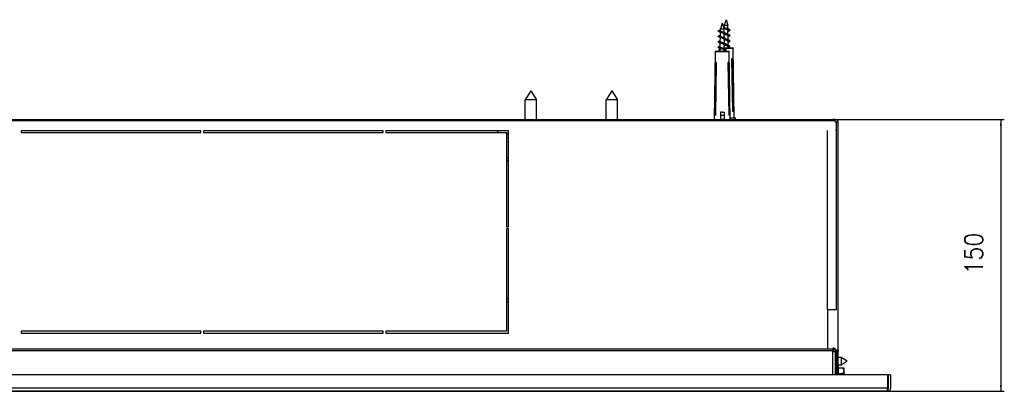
# Model space of a CAD drawing. Header units: inches. Extents: x -793 to 933, y -291 to 698.
# Tile 18 of 21: x 385 to 933, y -291 to -85. Entities that reach past the tile are written whole.
import ezdxf

# ---------------------------------------------------------------- set-up
doc = ezdxf.new("R2010")
doc.units = ezdxf.units.IN
doc.layers.add('1', color=7, linetype='Continuous')
doc.styles.add('CONVERTER_11', font='txt.shx', dxfattribs={"width": 0.9})
doc.dimstyles.new('ME10_DIM_11', dxfattribs={"dimtxt": 10, "dimasz": 3.5, "dimexe": 2, "dimexo": 0, "dimgap": 10, "dimtad": 1, "dimdec": 1, "dimdsep": 46, "dimtxsty": 'CONVERTER_11', "dimsah": 1, "dimcen": 0.09, "dimclrd": 2, "dimclre": 2, "dimclrt": 7, "dimadec": 0, "dimazin": 0, "dimtfac": 1, "dimtdec": 4, "dimtix": 1, "dimtmove": 0, "dimatfit": 3, "dimfxl": 0, "dimtolj": 1, "dimtzin": 0, "dimarcsym": 0})

# ---------------------------------------------------------------- blocks, each defined once
blk = doc.blocks.new('Aletta_in_lamiera__44', base_point=(-90.45, -241.52))
at = {"color": 7, "linetype": 'Continuous'}
blk.add_line((656.55, -240.2), (655.55, -240.2), dxfattribs=at)
at = {"color": 124, "linetype": 'Continuous'}
blk.add_line((656.55, -241.52), (655.55, -241.52), dxfattribs=at)
blk = doc.blocks.new('Versione_verticale__45', base_point=(-90.45, -241.52))
blk.add_blockref('Aletta_in_lamiera__44', (-90.45, -241.52))
blk = doc.blocks.new('Aletta_alluminio_2__46', base_point=(-268.45, -291.41))
at = {"color": 7, "linetype": 'Continuous'}
for p in [(-268.45, -291.41), (834.39, -291.4)]:
    blk.add_line(p, (834.39, -291.41), dxfattribs=at)
blk = doc.blocks.new('594695C-594826A_Griglia_anteriore__47', base_point=(-268.45, -291.41))
blk.add_blockref('Aletta_alluminio_2__46', (-268.45, -291.41))
blk = doc.blocks.new('vite_4_2x9_5_1_2_1_2_2_1_1_1_1_3_1_1_1__48', base_point=(840.15, -282.2))
at = {"color": 7, "linetype": 'Continuous'}
for p, q in [((840.15, -277.32), (840.15, -282.11)), ((840.15, -278.32), (842.65, -278.32)), ((842.97, -278.97), (842.65, -278.32)), ((842.65, -278.32), (843.15, -278.32)), ((843.14, -279.62), (842.97, -278.97)), ((843.15, -278.32), (843.15, -279.67)), ((842.65, -281.7), (840.15, -281.7)), ((840.15, -282.11), (840.15, -282.2)), ((842.65, -281.7), (842.97, -281.04)), ((842.89, -282.16), (842.65, -281.7)), ((842.9, -282.2), (842.89, -282.16)), ((842.97, -281.04), (843.05, -280.8)), ((843.05, -280.8), (843.15, -280.34)), ((843.15, -279.67), (843.14, -279.62)), ((843.15, -279.67), (843.15, -280.34)), ((843.15, -280.34), (843.15, -282.14)), ((843.15, -282.14), (843.15, -282.2))]:
    blk.add_line(p, q, dxfattribs=at)
blk = doc.blocks.new('cornice_sup_1_1__50', base_point=(-301.25, -291.4))
at = {"color": 7, "linetype": 'Continuous'}
for p, q in [((867.55, -282.2), (-301.25, -282.2)), ((867.55, -282.2), (867.55, -289.7)), ((867.55, -291.4), (867.55, -289.7)), ((867.55, -291.4), (-301.25, -291.4))]:
    blk.add_line(p, q, dxfattribs=at)
at = {"color": 124, "linetype": 'Continuous'}
blk.add_line((867.55, -289.7), (-301.25, -289.7), dxfattribs=at)
blk = doc.blocks.new('cornice_lat__52', base_point=(867.55, -291.4))
at = {"color": 7, "linetype": 'Continuous'}
for p, q in [((869.25, -282.2), (868.05, -282.2)), ((868.05, -289.7), (868.05, -282.2)), ((869.25, -282.2), (869.25, -289.7)), ((867.55, -290.2), (867.58, -290.19)), ((867.58, -290.19), (867.6, -290.19)), ((867.6, -290.19), (867.63, -290.19)), ((867.63, -290.19), (867.65, -290.18)), ((867.65, -290.18), (867.68, -290.18)), ((867.68, -290.18), (867.7, -290.17)), ((867.7, -290.17), (867.73, -290.16)), ((867.73, -290.16), (867.75, -290.15)), ((867.75, -290.15), (867.75, -291.38)), ((867.64, -291.39), (867.55, -291.4)), ((867.73, -291.39), (867.64, -291.39)), ((867.75, -291.38), (867.73, -291.39))]:
    blk.add_line(p, q, dxfattribs=at)
for radius, start, end in [(0.5, 293.5782, 0), (1.7, 276.7563, 360)]:
    blk.add_arc((867.55, -289.7), radius, start, end, dxfattribs=at)
blk = doc.blocks.new('213234A_Telaio_Cornice_estetica__53', base_point=(-302.95, -291.4))
for name, p in [('cornice_sup_1_1__50', (-301.25, -291.4)), ('cornice_lat__52', (867.55, -291.4))]:
    blk.add_blockref(name, p)
blk = doc.blocks.new('vite_4_2x9_5_1_2_1_2_2_1_1_1_1_3_1_1__54', base_point=(840.15, -276.8))
at = {"color": 7, "linetype": 'Continuous'}
for p, q in [((841.77, -272.6), (840.15, -272.6)), ((841.77, -272.6), (841.77, -273.89)), ((845.15, -274.7), (841.77, -272.6)), ((841.77, -273.89), (841.77, -276.8)), ((841.77, -276.8), (840.15, -276.8)), ((845.15, -274.7), (841.77, -276.8))]:
    blk.add_line(p, q, dxfattribs=at)
blk = doc.blocks.new('Cornice__55', base_point=(-302.95, -291.41))
for name, p in [('213234A_Telaio_Cornice_estetica__53', (-302.95, -291.4)), ('vite_4_2x9_5_1_2_1_2_2_1_1_1_1_3_1_1__54', (840.15, -276.8)), ('vite_4_2x9_5_1_2_1_2_2_1_1_1_1_3_1_1_1__48', (840.15, -282.2)), ('594695C-594826A_Griglia_anteriore__47', (-268.45, -291.41))]:
    blk.add_blockref(name, p)
blk = doc.blocks.new('vite_per_fisher4__56', base_point=(776.14, -100.19))
at = {"color": 7, "linetype": 'Continuous'}
for p, q in [((776.65, -88.65), (776.67, -87.61)), ((777.65, -84.59), (776.67, -87.61)), ((776.67, -87.61), (777.02, -87.61)), ((777.02, -87.61), (778.63, -87.61)), ((777.65, -84.59), (778.63, -87.61)), ((778.66, -89.69), (778.63, -87.61)), ((776.14, -88.4), (776.19, -88.37)), ((776.14, -88.4), (776.19, -88.37)), ((776.19, -88.37), (776.2, -88.37)), ((776.2, -88.37), (776.42, -88.27)), ((776.42, -89.02), (776.33, -88.98)), ((776.42, -88.27), (776.49, -88.25)), ((776.44, -89.03), (776.42, -89.02)), ((776.7, -89.12), (776.44, -89.03)), ((776.74, -89.45), (776.45, -89.38)), ((776.49, -88.25), (776.66, -88.19)), ((776.58, -89.58), (776.51, -89.56)), ((776.55, -91.23), (776.62, -91.2)), ((776.69, -89.62), (776.58, -89.58)), ((776.58, -93.51), (776.59, -93.09)), ((776.61, -91.65), (776.64, -89.6)), ((776.61, -91.65), (776.61, -91.67)), ((776.61, -91.67), (776.62, -91.72)), ((776.65, -88.65), (776.67, -88.73)), ((776.67, -88.73), (776.69, -88.77)), ((776.69, -88.77), (776.7, -88.8)), ((776.94, -89.7), (776.69, -89.62)), ((776.7, -88.8), (776.72, -88.83)), ((776.77, -89.15), (776.7, -89.12)), ((776.72, -88.83), (776.75, -88.87)), ((777.19, -89.55), (776.74, -89.45)), ((776.75, -88.87), (776.79, -88.9)), ((777.01, -89.22), (776.77, -89.15)), ((776.79, -88.9), (776.82, -88.93)), ((776.82, -88.93), (776.91, -89)), ((776.91, -89), (776.94, -89.02)), ((776.94, -89.02), (776.97, -89.04)), ((777.01, -89.72), (776.94, -89.7)), ((776.97, -89.04), (777.01, -89.07)), ((777.01, -89.07), (777.12, -89.13)), ((777.16, -89.26), (777.01, -89.22)), ((777.34, -89.81), (777.01, -89.72)), ((777.12, -89.13), (777.22, -89.19)), ((777.65, -89.4), (777.16, -89.26)), ((778.12, -89.75), (777.19, -89.55)), ((777.22, -89.19), (777.28, -89.22)), ((777.41, -92.83), (777.25, -92.79)), ((777.28, -89.22), (777.37, -89.27)), ((778.14, -90.03), (777.34, -89.81)), ((777.37, -89.27), (777.65, -89.4)), ((778.2, -93.05), (777.41, -92.83)), ((777.59, -92.64), (777.54, -92.63)), ((778.04, -92.73), (777.59, -92.64)), ((778.25, -89.57), (777.65, -89.4)), ((777.79, -89.97), (777.65, -89.9)), ((777.8, -92.97), (777.65, -92.9)), ((778.06, -92.51), (777.78, -92.44)), ((777.96, -90.05), (777.79, -89.97)), ((777.98, -93.05), (777.8, -92.97)), ((778.06, -90.1), (777.96, -90.05)), ((778.08, -93.1), (777.98, -93.05)), ((779.53, -93.12), (778.04, -92.73)), ((778.19, -90.16), (778.06, -90.1)), ((778.23, -92.56), (778.06, -92.51)), ((778.21, -93.17), (778.08, -93.1)), ((778.55, -89.85), (778.12, -89.75)), ((778.29, -90.08), (778.14, -90.03)), ((778.23, -90.19), (778.19, -90.16)), ((778.29, -93.08), (778.2, -93.05)), ((778.3, -90.23), (778.23, -90.19)), ((778.43, -92.62), (778.23, -92.56)), ((778.35, -89.6), (778.25, -89.57)), ((778.51, -90.14), (778.29, -90.08)), ((778.57, -93.16), (778.29, -93.08)), ((778.37, -90.27), (778.3, -90.23)), ((778.6, -89.67), (778.35, -89.6)), ((778.41, -90.3), (778.37, -90.27)), ((778.46, -90.34), (778.41, -90.3)), ((778.6, -92.67), (778.43, -92.62)), ((778.49, -90.37), (778.46, -90.34)), ((778.57, -90.43), (778.49, -90.37)), ((778.6, -90.17), (778.51, -90.14)), ((778.88, -89.92), (778.55, -89.85)), ((778.6, -90.47), (778.57, -90.43)), ((778.69, -89.71), (778.6, -89.67)), ((778.83, -90.25), (778.6, -90.17)), ((778.61, -90.48), (778.6, -90.47)), ((778.77, -92.73), (778.6, -92.67)), ((778.62, -90.5), (778.61, -90.48)), ((778.66, -90.56), (778.62, -90.5)), ((778.67, -90.65), (778.66, -90.56)), ((778.7, -92.71), (778.67, -90.65)), ((778.68, -91.1), (778.85, -91.04)), ((778.88, -89.77), (778.69, -89.71)), ((778.88, -92.77), (778.77, -92.73)), ((778.88, -90.27), (778.83, -90.25)), ((778.85, -91.04), (778.88, -91.02)), ((778.99, -89.82), (778.88, -89.77)), ((778.95, -89.94), (778.88, -89.92)), ((779.1, -90.37), (778.88, -90.27)), ((778.88, -91.02), (779.11, -90.92)), ((779.05, -92.85), (778.88, -92.77)), ((779.23, -90.02), (778.95, -89.94)), ((779.1, -89.87), (778.99, -89.82)), ((779.1, -92.87), (779.05, -92.85)), ((779.21, -89.93), (779.1, -89.87)), ((779.11, -90.37), (779.1, -90.37)), ((779.25, -92.96), (779.1, -92.87)), ((779.43, -93.06), (779.1, -92.87)), ((779.29, -90.48), (779.11, -90.37)), ((779.11, -90.92), (779.44, -90.74)), ((779.11, -90.92), (779.27, -90.83)), ((779.21, -89.93), (779.24, -89.95)), ((779.3, -90.04), (779.23, -90.02)), ((779.24, -89.95), (779.29, -89.98)), ((779.27, -90.83), (779.28, -90.82)), ((779.28, -90.82), (779.29, -90.82)), ((779.29, -89.98), (779.3, -89.99)), ((779.38, -90.6), (779.29, -90.48)), ((779.29, -90.82), (779.38, -90.71)), ((779.3, -89.99), (779.43, -90.06)), ((779.53, -90.12), (779.3, -90.04)), ((779.39, -90.65), (779.38, -90.6)), ((779.38, -90.71), (779.39, -90.65)), ((779.43, -90.06), (779.53, -90.11)), ((779.51, -93.1), (779.43, -93.06)), ((779.44, -90.74), (779.54, -90.68)), ((779.74, -93.22), (779.51, -93.1)), ((779.53, -90.11), (779.75, -90.23)), ((779.58, -90.14), (779.53, -90.12)), ((779.54, -93.13), (779.53, -93.12)), ((779.54, -90.68), (779.76, -90.56)), ((779.74, -93.22), (779.54, -93.13)), ((779.75, -90.23), (779.58, -90.14)), ((779.78, -90.25), (779.75, -90.23)), ((779.76, -90.56), (779.79, -90.54)), ((779.88, -90.35), (779.78, -90.25)), ((779.79, -90.54), (779.88, -90.45)), ((779.89, -90.4), (779.88, -90.35)), ((779.88, -90.45), (779.89, -90.4)), ((777.49, -95.85), (777.25, -95.79)), ((778.27, -96.07), (777.49, -95.85)), ((777.65, -95.65), (777.54, -95.63)), ((777.65, -98.65), (777.55, -98.63)), ((777.95, -95.71), (777.65, -95.65)), ((777.8, -95.97), (777.65, -95.9)), ((777.65, -95.9), (777.65, -95.9)), ((778.15, -95.54), (777.78, -95.44)), ((777.85, -98.45), (777.78, -98.43)), ((777.95, -96.03), (777.8, -95.97)), ((778.23, -98.56), (777.85, -98.45)), ((778.44, -95.82), (777.95, -95.71)), ((778.06, -96.08), (777.95, -96.03)), ((778.1, -96.1), (778.06, -96.08)), ((778.18, -96.14), (778.1, -96.1)), ((778.29, -95.58), (778.15, -95.54)), ((778.23, -96.17), (778.18, -96.14)), ((778.26, -93.19), (778.21, -93.17)), ((778.36, -96.23), (778.23, -96.17)), ((778.29, -98.58), (778.23, -98.56)), ((778.33, -93.23), (778.26, -93.19)), ((778.29, -96.08), (778.27, -96.07)), ((778.52, -95.65), (778.29, -95.58)), ((778.6, -96.17), (778.29, -96.08)), ((778.88, -98.77), (778.29, -98.58)), ((778.4, -93.27), (778.33, -93.23)), ((778.47, -96.3), (778.36, -96.23)), ((778.44, -93.3), (778.4, -93.27)), ((778.49, -93.34), (778.44, -93.3)), ((778.8, -95.91), (778.44, -95.82)), ((778.57, -96.37), (778.47, -96.3)), ((778.53, -93.37), (778.49, -93.34)), ((778.6, -95.67), (778.52, -95.65)), ((778.6, -93.43), (778.53, -93.37)), ((778.6, -93.17), (778.57, -93.16)), ((778.63, -96.42), (778.57, -96.37)), ((779.11, -93.37), (778.6, -93.17)), ((778.66, -93.5), (778.6, -93.43)), ((778.84, -95.76), (778.6, -95.67)), ((778.63, -96.18), (778.6, -96.17)), ((778.88, -96.27), (778.63, -96.18)), ((778.64, -96.43), (778.63, -96.42)), ((778.68, -96.47), (778.64, -96.43)), ((778.7, -93.57), (778.66, -93.5)), ((778.7, -96.5), (778.68, -96.47)), ((778.71, -93.62), (778.7, -93.57)), ((778.74, -96.55), (778.7, -96.5)), ((778.71, -93.63), (778.71, -93.62)), ((778.72, -93.65), (778.71, -93.63)), ((778.72, -93.65), (778.75, -95.73)), ((778.72, -94.08), (778.79, -94.06)), ((778.74, -96.57), (778.74, -96.55)), ((778.76, -96.63), (778.74, -96.57)), ((778.76, -96.65), (778.76, -96.63)), ((778.79, -98.74), (778.76, -96.65)), ((778.76, -97.07), (778.88, -97.02)), ((778.79, -94.06), (778.88, -94.02)), ((778.88, -95.92), (778.8, -95.91)), ((778.88, -95.77), (778.84, -95.76)), ((778.88, -94.02), (779.07, -93.94)), ((779.1, -95.87), (778.88, -95.77)), ((779.17, -96.01), (778.88, -95.92)), ((778.94, -96.29), (778.88, -96.27)), ((778.88, -97.02), (779.02, -96.97)), ((779.11, -96.37), (778.94, -96.29)), ((779.02, -96.97), (779.11, -96.92)), ((779.07, -93.94), (779.11, -93.92)), ((779.27, -95.97), (779.1, -95.87)), ((779.1, -95.87), (779.43, -96.06)), ((779.14, -93.39), (779.11, -93.37)), ((779.11, -93.92), (779.44, -93.74)), ((779.11, -93.92), (779.26, -93.83)), ((779.18, -96.41), (779.11, -96.37)), ((779.11, -96.92), (779.23, -96.86)), ((779.27, -93.47), (779.14, -93.39)), ((779.23, -96.02), (779.17, -96.01)), ((779.27, -96.47), (779.18, -96.41)), ((779.48, -96.11), (779.23, -96.02)), ((779.23, -96.86), (779.27, -96.83)), ((779.23, -96.86), (779.26, -96.84)), ((779.26, -93.83), (779.37, -93.73)), ((779.26, -96.84), (779.29, -96.82)), ((779.29, -93.48), (779.27, -93.47)), ((779.3, -96.49), (779.27, -96.47)), ((779.27, -96.83), (779.29, -96.81)), ((779.31, -93.5), (779.29, -93.48)), ((779.29, -96.81), (779.36, -96.75)), ((779.29, -96.82), (779.31, -96.81)), ((779.33, -96.52), (779.3, -96.49)), ((779.39, -93.62), (779.31, -93.5)), ((779.31, -96.81), (779.44, -96.74)), ((779.36, -96.75), (779.33, -96.52)), ((779.37, -93.73), (779.39, -93.65)), ((779.39, -93.65), (779.39, -93.62)), ((779.43, -96.06), (779.71, -96.21)), ((779.44, -93.74), (779.76, -93.56)), ((779.44, -96.74), (779.63, -96.63)), ((779.53, -96.12), (779.48, -96.11)), ((779.71, -96.21), (779.53, -96.12)), ((779.63, -96.63), (779.76, -96.56)), ((779.65, -93.62), (779.76, -93.56)), ((779.69, -96.6), (779.76, -96.56)), ((779.75, -96.23), (779.71, -96.21)), ((779.87, -93.33), (779.74, -93.22)), ((779.85, -96.31), (779.75, -96.23)), ((779.76, -93.56), (779.81, -93.52)), ((779.76, -96.56), (779.83, -96.51)), ((779.81, -93.52), (779.89, -93.43)), ((779.83, -96.51), (779.89, -96.41)), ((779.89, -96.4), (779.85, -96.31)), ((779.89, -93.4), (779.87, -93.33)), ((779.89, -93.43), (779.89, -93.4)), ((779.89, -96.41), (779.89, -96.4)), ((777.56, -98.88), (777.24, -98.79)), ((777.65, -98.9), (777.56, -98.88)), ((777.87, -98.69), (777.65, -98.65)), ((778.26, -99.07), (777.65, -98.9)), ((777.81, -98.96), (777.65, -98.9)), ((778.07, -99.08), (777.81, -98.96)), ((778.41, -98.81), (777.87, -98.69)), ((778.12, -99.1), (778.07, -99.08)), ((778.39, -99.23), (778.12, -99.1)), ((778.34, -99.09), (778.26, -99.07)), ((778.6, -99.17), (778.34, -99.09)), ((778.46, -99.27), (778.39, -99.23)), ((778.73, -98.89), (778.41, -98.81)), ((778.6, -99.36), (778.46, -99.27)), ((778.69, -99.2), (778.6, -99.17)), ((778.68, -99.43), (778.6, -99.36)), ((778.69, -99.44), (778.68, -99.43)), ((778.88, -99.27), (778.69, -99.2)), ((778.72, -99.47), (778.69, -99.44)), ((778.74, -99.5), (778.72, -99.47)), ((778.88, -98.92), (778.73, -98.89)), ((778.78, -99.57), (778.74, -99.5)), ((778.79, -99.58), (778.78, -99.57)), ((778.8, -99.63), (778.79, -99.58)), ((778.8, -99.65), (778.8, -99.63)), ((778.81, -100.19), (778.8, -99.65)), ((778.81, -100.05), (778.88, -100.02)), ((778.91, -98.78), (778.88, -98.77)), ((779.11, -98.99), (778.88, -98.92)), ((778.98, -99.31), (778.88, -99.27)), ((778.88, -100.02), (778.98, -99.99)), ((779.1, -98.87), (778.91, -98.78)), ((779.11, -99.37), (778.98, -99.31)), ((778.98, -99.99), (779.11, -99.92)), ((779.15, -98.9), (779.1, -98.87)), ((779.23, -99.02), (779.11, -98.99)), ((779.21, -99.43), (779.11, -99.37)), ((779.11, -99.92), (779.2, -99.88)), ((779.27, -98.97), (779.15, -98.9)), ((779.15, -98.9), (779.29, -98.98)), ((779.2, -99.88), (779.29, -99.82)), ((779.2, -99.88), (779.27, -99.83)), ((779.27, -99.47), (779.21, -99.43)), ((779.43, -99.09), (779.23, -99.02)), ((779.3, -99.49), (779.27, -99.47)), ((779.27, -99.83), (779.3, -99.81)), ((779.29, -98.98), (779.3, -98.99)), ((779.29, -99.82), (779.31, -99.8)), ((779.3, -98.99), (779.43, -99.06)), ((779.35, -99.54), (779.3, -99.49)), ((779.3, -99.81), (779.34, -99.77)), ((779.31, -99.8), (779.44, -99.74)), ((779.34, -99.77), (779.35, -99.54)), ((779.43, -99.06), (779.62, -99.16)), ((779.53, -99.12), (779.43, -99.09)), ((779.44, -99.74), (779.72, -99.59)), ((779.68, -99.19), (779.53, -99.12)), ((779.76, -99.23), (779.68, -99.19)), ((779.72, -99.59), (779.75, -99.57)), ((779.75, -99.57), (779.85, -99.49)), ((779.83, -99.29), (779.76, -99.23)), ((779.85, -99.49), (779.83, -99.29))]:
    blk.add_line(p, q, dxfattribs=at)
blk = doc.blocks.new('fisher4__58', base_point=(773.72, -140.19))
at = {"color": 7, "linetype": 'Continuous'}
for p, q in [((773.75, -100.38), (773.72, -102.19)), ((773.76, -100.32), (773.75, -100.38)), ((773.8, -100.26), (773.76, -100.32)), ((776.68, -100.19), (777.65, -100.19)), ((777.65, -100.19), (781.35, -100.19)), ((781.35, -100.19), (781.45, -100.21)), ((781.45, -100.21), (781.54, -100.32)), ((781.54, -100.32), (781.55, -100.38)), ((782.1, -139.19), (781.55, -100.38)), ((781.34, -106.38), (780.76, -106.38)), ((780.76, -106.38), (781.27, -135.69)), ((781.79, -135.69), (781.34, -106.38)), ((781.79, -135.69), (781.27, -135.69)), ((779.97, -139.19), (781.06, -139.19)), ((781.06, -139.19), (782.95, -139.19)), ((782.95, -140.19), (782.95, -139.19))]:
    blk.add_line(p, q, dxfattribs=at)
at = {"color": 124, "linetype": 'Continuous'}
for p, q in [((773.75, -100.38), (773.94, -100.38)), ((773.94, -100.38), (774.02, -100.38)), ((776.68, -100.38), (776.84, -100.38)), ((776.84, -100.38), (781.55, -100.38))]:
    blk.add_line(p, q, dxfattribs=at)
blk = doc.blocks.new('vite_per_fisher1__60', base_point=(773.31, -102.19))
at = {"color": 7, "linetype": 'Continuous'}
for p, q in [((775.55, -86.59), (774.57, -89.61)), ((775.55, -86.59), (776.53, -89.61)), ((773.31, -90.86), (773.38, -90.78)), ((773.31, -90.9), (773.31, -90.86)), ((773.32, -90.96), (773.31, -90.9)), ((773.42, -91.05), (773.32, -90.96)), ((773.38, -90.78), (773.43, -90.74)), ((773.45, -91.07), (773.42, -91.05)), ((773.43, -90.74), (773.77, -90.56)), ((773.61, -91.15), (773.45, -91.07)), ((773.66, -91.18), (773.45, -91.07)), ((773.67, -91.17), (773.61, -91.15)), ((773.76, -91.24), (773.66, -91.18)), ((773.88, -91.25), (773.67, -91.17)), ((773.89, -91.31), (773.76, -91.24)), ((773.77, -90.56), (773.89, -90.49)), ((773.81, -90.65), (773.82, -90.61)), ((773.82, -90.7), (773.81, -90.65)), ((773.82, -90.61), (773.87, -90.53)), ((773.91, -90.81), (773.82, -90.7)), ((773.87, -90.53), (773.9, -90.49)), ((773.96, -91.27), (773.88, -91.25)), ((773.89, -90.49), (773.91, -90.48)), ((773.91, -91.32), (773.89, -91.31)), ((773.9, -90.49), (773.93, -90.47)), ((773.91, -90.48), (774.09, -90.37)), ((773.92, -90.82), (773.91, -90.81)), ((773.95, -91.34), (773.91, -91.32)), ((773.93, -90.83), (773.92, -90.82)), ((773.93, -90.47), (774.09, -90.37)), ((774.32, -91.02), (773.93, -90.83)), ((773.97, -91.36), (773.95, -91.34)), ((774.23, -91.35), (773.96, -91.27)), ((774.09, -91.42), (773.97, -91.36)), ((774.09, -90.37), (774.1, -90.37)), ((774.19, -91.47), (774.09, -91.42)), ((774.1, -90.37), (774.32, -90.27)), ((774.31, -91.52), (774.19, -91.47)), ((774.32, -91.37), (774.23, -91.35)), ((774.48, -91.58), (774.31, -91.52)), ((774.32, -90.27), (774.39, -90.25)), ((774.34, -91.03), (774.32, -91.02)), ((774.64, -91.45), (774.32, -91.37)), ((774.6, -91.12), (774.34, -91.03)), ((774.39, -90.25), (774.56, -90.19)), ((774.59, -91.62), (774.48, -91.58)), ((774.51, -93.65), (774.54, -91.6)), ((774.55, -90.65), (774.57, -89.61)), ((774.55, -90.65), (774.57, -90.73)), ((774.57, -89.61), (774.92, -89.61)), ((774.57, -90.73), (774.59, -90.77)), ((774.59, -90.77), (774.6, -90.8)), ((774.84, -91.7), (774.59, -91.62)), ((774.6, -90.8), (774.62, -90.83)), ((774.67, -91.15), (774.6, -91.12)), ((774.62, -90.83), (774.65, -90.87)), ((775.09, -91.55), (774.64, -91.45)), ((774.65, -90.87), (774.69, -90.9)), ((774.91, -91.22), (774.67, -91.15)), ((774.69, -90.9), (774.72, -90.93)), ((774.72, -90.93), (774.81, -91)), ((774.81, -91), (774.84, -91.02)), ((774.84, -91.02), (774.87, -91.04)), ((774.91, -91.72), (774.84, -91.7)), ((774.87, -91.04), (774.91, -91.07)), ((774.91, -91.07), (775.02, -91.13)), ((775.06, -91.26), (774.91, -91.22)), ((775.24, -91.81), (774.91, -91.72)), ((774.92, -89.61), (776.53, -89.61)), ((775.02, -91.13), (775.12, -91.19)), ((775.55, -91.4), (775.06, -91.26)), ((776.02, -91.75), (775.09, -91.55)), ((775.12, -91.19), (775.18, -91.22)), ((775.18, -91.22), (775.27, -91.27)), ((776.04, -92.03), (775.24, -91.81)), ((775.27, -91.27), (775.55, -91.4)), ((776.15, -91.57), (775.55, -91.4)), ((775.69, -91.97), (775.55, -91.9)), ((775.86, -92.05), (775.69, -91.97)), ((775.96, -92.1), (775.86, -92.05)), ((776.09, -92.16), (775.96, -92.1)), ((776.45, -91.85), (776.02, -91.75)), ((776.19, -92.08), (776.04, -92.03)), ((776.13, -92.19), (776.09, -92.16)), ((776.2, -92.23), (776.13, -92.19)), ((776.25, -91.6), (776.15, -91.57)), ((776.41, -92.14), (776.19, -92.08)), ((776.27, -92.27), (776.2, -92.23)), ((776.5, -91.67), (776.25, -91.6)), ((776.31, -92.3), (776.27, -92.27)), ((776.36, -92.34), (776.31, -92.3)), ((776.39, -92.37), (776.36, -92.34)), ((776.47, -92.43), (776.39, -92.37)), ((776.5, -92.17), (776.41, -92.14)), ((776.78, -91.92), (776.45, -91.85)), ((776.5, -92.47), (776.47, -92.43)), ((776.59, -91.71), (776.5, -91.67)), ((776.73, -92.25), (776.5, -92.17)), ((776.51, -92.48), (776.5, -92.47)), ((776.52, -92.5), (776.51, -92.48)), ((776.56, -92.56), (776.52, -92.5)), ((776.56, -91.69), (776.53, -89.61)), ((776.57, -92.65), (776.56, -92.56)), ((776.6, -94.71), (776.57, -92.65)), ((776.58, -93.1), (776.75, -93.04)), ((776.78, -91.77), (776.59, -91.71)), ((776.78, -92.27), (776.73, -92.25)), ((776.75, -93.04), (776.78, -93.02)), ((776.89, -91.82), (776.78, -91.77)), ((776.85, -91.94), (776.78, -91.92)), ((777, -92.37), (776.78, -92.27)), ((776.78, -93.02), (777.01, -92.92)), ((777.13, -92.02), (776.85, -91.94)), ((777, -91.87), (776.89, -91.82)), ((777.11, -91.93), (777, -91.87)), ((777.01, -92.37), (777, -92.37)), ((777.17, -92.47), (777.01, -92.37)), ((777.01, -92.92), (777.34, -92.74)), ((777.01, -92.92), (777.17, -92.83)), ((777.11, -91.93), (777.14, -91.95)), ((777.2, -92.04), (777.13, -92.02)), ((777.14, -91.95), (777.19, -91.98)), ((777.18, -92.47), (777.17, -92.47)), ((777.17, -92.83), (777.18, -92.82)), ((777.19, -92.48), (777.18, -92.47)), ((777.18, -92.82), (777.19, -92.82)), ((777.19, -91.98), (777.2, -91.99)), ((777.28, -92.6), (777.19, -92.48)), ((777.19, -92.82), (777.28, -92.71)), ((777.2, -91.99), (777.33, -92.06)), ((777.43, -92.12), (777.2, -92.04)), ((777.29, -92.65), (777.28, -92.6)), ((777.28, -92.71), (777.29, -92.65)), ((777.33, -92.06), (777.43, -92.11)), ((777.34, -92.74), (777.44, -92.68)), ((777.43, -92.11), (777.65, -92.23)), ((777.48, -92.14), (777.43, -92.12)), ((777.44, -92.68), (777.66, -92.56)), ((777.65, -92.23), (777.48, -92.14)), ((777.68, -92.25), (777.65, -92.23)), ((777.66, -92.56), (777.69, -92.54)), ((777.78, -92.35), (777.68, -92.25)), ((777.69, -92.54), (777.78, -92.45)), ((777.79, -92.4), (777.78, -92.35)), ((777.78, -92.45), (777.79, -92.4)), ((773.31, -93.9), (773.32, -93.84)), ((773.31, -93.94), (773.31, -93.9)), ((773.4, -94.03), (773.31, -93.94)), ((773.31, -96.9), (773.34, -96.82)), ((773.31, -96.92), (773.31, -96.9)), ((773.37, -97.02), (773.31, -96.92)), ((773.32, -93.84), (773.43, -93.74)), ((773.34, -96.82), (773.47, -96.72)), ((773.44, -97.06), (773.37, -97.02)), ((773.44, -94.06), (773.4, -94.03)), ((773.43, -93.74), (773.45, -93.73)), ((773.57, -94.13), (773.44, -94.06)), ((773.76, -94.24), (773.44, -94.06)), ((773.53, -97.11), (773.44, -97.06)), ((773.68, -93.61), (773.45, -93.73)), ((773.77, -96.56), (773.47, -96.72)), ((773.67, -97.17), (773.53, -97.11)), ((773.67, -94.17), (773.57, -94.13)), ((773.76, -97.24), (773.6, -97.15)), ((773.83, -94.23), (773.67, -94.17)), ((773.77, -97.21), (773.67, -97.17)), ((773.77, -93.56), (773.68, -93.61)), ((773.89, -94.31), (773.76, -94.24)), ((773.89, -97.31), (773.76, -97.24)), ((773.9, -93.49), (773.77, -93.56)), ((773.9, -96.49), (773.77, -96.56)), ((773.96, -97.27), (773.77, -97.21)), ((773.81, -93.62), (773.89, -93.5)), ((773.81, -93.65), (773.81, -93.62)), ((773.83, -93.73), (773.81, -93.65)), ((773.92, -93.82), (773.83, -93.73)), ((773.96, -94.27), (773.83, -94.23)), ((773.85, -96.75), (773.86, -96.53)), ((773.91, -96.81), (773.85, -96.75)), ((773.86, -96.53), (773.91, -96.49)), ((773.89, -93.5), (773.91, -93.48)), ((773.91, -94.32), (773.89, -94.31)), ((773.91, -97.32), (773.89, -97.31)), ((773.91, -93.48), (773.9, -93.49)), ((773.91, -96.48), (773.9, -96.49)), ((774.06, -93.39), (773.91, -93.48)), ((773.91, -93.48), (773.93, -93.47)), ((774.01, -94.38), (773.91, -94.32)), ((774, -96.42), (773.91, -96.48)), ((773.91, -96.49), (773.93, -96.47)), ((773.93, -96.83), (773.91, -96.81)), ((774.04, -97.4), (773.91, -97.32)), ((773.93, -93.83), (773.92, -93.82)), ((773.93, -93.47), (774.06, -93.39)), ((773.94, -93.84), (773.93, -93.83)), ((774.01, -94.38), (773.93, -94.33)), ((773.93, -96.47), (774.02, -96.41)), ((773.98, -96.86), (773.93, -96.83)), ((774.04, -97.4), (773.93, -97.33)), ((774.09, -93.92), (773.94, -93.84)), ((774.16, -94.33), (773.96, -94.27)), ((774.09, -97.31), (773.96, -97.27)), ((774.09, -96.92), (773.98, -96.86)), ((774.02, -96.41), (774, -96.42)), ((774.09, -94.42), (774.01, -94.38)), ((774.02, -96.41), (774.09, -96.37)), ((774.09, -97.42), (774.04, -97.4)), ((774.06, -93.39), (774.09, -93.37)), ((774.09, -93.37), (774.32, -93.27)), ((774.14, -93.95), (774.09, -93.92)), ((774.24, -94.49), (774.09, -94.42)), ((774.09, -96.37), (774.25, -96.3)), ((774.2, -96.97), (774.09, -96.92)), ((774.32, -97.37), (774.09, -97.31)), ((774.28, -97.51), (774.09, -97.42)), ((774.32, -94.02), (774.14, -93.95)), ((774.32, -94.37), (774.16, -94.33)), ((774.32, -97.02), (774.2, -96.97)), ((774.31, -94.52), (774.24, -94.49)), ((774.25, -96.3), (774.32, -96.27)), ((774.31, -97.52), (774.28, -97.51)), ((774.54, -94.6), (774.31, -94.52)), ((774.91, -97.72), (774.31, -97.52)), ((774.32, -93.27), (774.52, -93.2)), ((774.41, -94.06), (774.32, -94.02)), ((774.56, -94.43), (774.32, -94.37)), ((774.32, -96.27), (774.47, -96.22)), ((774.49, -97.09), (774.32, -97.02)), ((774.48, -97.41), (774.32, -97.37)), ((774.6, -94.12), (774.41, -94.06)), ((774.43, -99.65), (774.45, -97.57)), ((774.47, -96.65), (774.5, -94.59)), ((774.47, -96.65), (774.47, -96.67)), ((774.47, -96.67), (774.48, -96.73)), ((774.48, -96.73), (774.49, -96.75)), ((774.79, -97.48), (774.48, -97.41)), ((774.49, -96.75), (774.52, -96.8)), ((774.6, -97.12), (774.49, -97.09)), ((774.51, -93.65), (774.51, -93.67)), ((774.51, -93.67), (774.53, -93.73)), ((774.52, -96.8), (774.54, -96.83)), ((774.53, -93.73), (774.55, -93.78)), ((774.59, -94.62), (774.54, -94.6)), ((774.54, -96.83), (774.58, -96.87)), ((774.55, -93.78), (774.56, -93.8)), ((774.56, -93.8), (774.58, -93.83)), ((775.01, -94.53), (774.56, -94.43)), ((774.58, -93.83), (774.61, -93.86)), ((774.58, -96.87), (774.6, -96.89)), ((775.31, -94.83), (774.59, -94.62)), ((774.76, -94.17), (774.6, -94.12)), ((774.6, -96.89), (774.65, -96.93)), ((774.85, -97.2), (774.6, -97.12)), ((774.61, -93.86), (774.67, -93.92)), ((774.65, -96.93), (774.74, -97)), ((774.67, -93.92), (774.69, -93.93)), ((774.69, -93.93), (774.77, -94)), ((774.74, -97), (774.78, -97.02)), ((774.91, -94.22), (774.76, -94.17)), ((774.77, -94), (774.81, -94.02)), ((774.78, -97.02), (774.79, -97.03)), ((774.79, -97.03), (774.85, -97.07)), ((774.92, -97.51), (774.79, -97.48)), ((774.81, -94.02), (775, -94.13)), ((774.85, -97.07), (774.97, -97.13)), ((774.91, -97.22), (774.85, -97.2)), ((775.15, -94.29), (774.91, -94.22)), ((775.25, -97.32), (774.91, -97.22)), ((774.98, -97.74), (774.91, -97.72)), ((775.85, -97.71), (774.92, -97.51)), ((774.97, -97.13), (775.05, -97.17)), ((775.39, -97.85), (774.98, -97.74)), ((775, -94.13), (775.12, -94.2)), ((775.94, -94.73), (775.01, -94.53)), ((775.05, -97.17), (775.11, -97.2)), ((775.11, -97.2), (775.15, -97.22)), ((775.12, -94.2), (775.16, -94.22)), ((775.57, -94.4), (775.15, -94.29)), ((775.15, -97.22), (775.25, -97.27)), ((775.16, -94.22), (775.26, -94.26)), ((775.25, -97.27), (775.4, -97.33)), ((776.05, -97.54), (775.25, -97.32)), ((775.26, -94.26), (775.44, -94.35)), ((776.1, -95.05), (775.31, -94.83)), ((776.17, -98.07), (775.39, -97.85)), ((775.4, -97.33), (775.55, -97.4)), ((775.44, -94.35), (775.55, -94.4)), ((775.7, -94.97), (775.55, -94.9)), ((775.55, -97.4), (775.55, -97.4)), ((775.7, -97.97), (775.55, -97.9)), ((775.55, -97.9), (775.55, -97.9)), ((776.13, -94.56), (775.57, -94.4)), ((775.88, -95.05), (775.7, -94.97)), ((775.85, -98.03), (775.7, -97.97)), ((776.34, -97.82), (775.85, -97.71)), ((775.96, -98.08), (775.85, -98.03)), ((775.98, -95.1), (775.88, -95.05)), ((777.43, -95.12), (775.94, -94.73)), ((776, -98.1), (775.96, -98.08)), ((776.11, -95.17), (775.98, -95.1)), ((776.08, -98.14), (776, -98.1)), ((776.19, -97.58), (776.05, -97.54)), ((776.13, -98.17), (776.08, -98.14)), ((776.19, -95.08), (776.1, -95.05)), ((776.16, -95.19), (776.11, -95.17)), ((776.33, -94.62), (776.13, -94.56)), ((776.26, -98.23), (776.13, -98.17)), ((776.23, -95.23), (776.16, -95.19)), ((776.19, -98.08), (776.17, -98.07)), ((776.47, -95.16), (776.19, -95.08)), ((776.42, -97.65), (776.19, -97.58)), ((776.5, -98.17), (776.19, -98.08)), ((776.3, -95.27), (776.23, -95.23)), ((776.37, -98.3), (776.26, -98.23)), ((776.34, -95.3), (776.3, -95.27)), ((776.5, -94.67), (776.33, -94.62)), ((776.39, -95.34), (776.34, -95.3)), ((776.7, -97.91), (776.34, -97.82)), ((776.47, -98.37), (776.37, -98.3)), ((776.43, -95.37), (776.39, -95.34)), ((776.5, -97.67), (776.42, -97.65)), ((776.5, -95.43), (776.43, -95.37)), ((776.5, -95.17), (776.47, -95.16)), ((776.53, -98.42), (776.47, -98.37)), ((776.67, -94.73), (776.5, -94.67)), ((777.01, -95.37), (776.5, -95.17)), ((776.56, -95.5), (776.5, -95.43)), ((776.74, -97.76), (776.5, -97.67)), ((776.53, -98.18), (776.5, -98.17)), ((776.78, -98.27), (776.53, -98.18)), ((776.54, -98.43), (776.53, -98.42)), ((776.58, -98.47), (776.54, -98.43)), ((776.6, -95.57), (776.56, -95.5)), ((776.6, -98.5), (776.58, -98.47)), ((776.61, -95.62), (776.6, -95.57)), ((776.64, -98.55), (776.6, -98.5)), ((776.61, -95.63), (776.61, -95.62)), ((776.62, -95.65), (776.61, -95.63)), ((776.62, -95.65), (776.65, -97.73)), ((776.62, -96.08), (776.69, -96.06)), ((776.64, -98.57), (776.64, -98.55)), ((776.66, -98.63), (776.64, -98.57)), ((776.66, -98.65), (776.66, -98.63)), ((776.78, -94.77), (776.67, -94.73)), ((776.69, -96.06), (776.78, -96.02)), ((776.78, -97.92), (776.7, -97.91)), ((776.78, -97.77), (776.74, -97.76)), ((776.95, -94.85), (776.78, -94.77)), ((776.78, -96.02), (776.97, -95.94)), ((777, -97.87), (776.78, -97.77)), ((777.07, -98.01), (776.78, -97.92)), ((776.84, -98.29), (776.78, -98.27)), ((777.01, -98.37), (776.84, -98.29)), ((777, -94.87), (776.95, -94.85)), ((776.97, -95.94), (777.01, -95.92)), ((777.15, -94.96), (777, -94.87)), ((777.33, -95.06), (777, -94.87)), ((777.17, -97.97), (777, -97.87)), ((777, -97.87), (777.33, -98.06)), ((777.04, -95.39), (777.01, -95.37)), ((777.01, -95.92), (777.34, -95.74)), ((777.01, -95.92), (777.16, -95.83)), ((777.08, -98.41), (777.01, -98.37)), ((777.17, -95.47), (777.04, -95.39)), ((777.13, -98.02), (777.07, -98.01)), ((777.17, -98.47), (777.08, -98.41)), ((777.38, -98.11), (777.13, -98.02)), ((777.16, -95.83), (777.27, -95.73)), ((777.19, -95.48), (777.17, -95.47)), ((777.2, -98.49), (777.17, -98.47)), ((777.21, -95.5), (777.19, -95.48)), ((777.23, -98.52), (777.2, -98.49)), ((777.29, -95.62), (777.21, -95.5)), ((777.26, -98.75), (777.23, -98.52)), ((777.27, -95.73), (777.29, -95.65)), ((777.29, -95.65), (777.29, -95.62)), ((777.41, -95.1), (777.33, -95.06)), ((777.33, -98.06), (777.61, -98.21)), ((777.34, -95.74), (777.66, -95.56)), ((777.34, -98.74), (777.53, -98.63)), ((777.43, -98.12), (777.38, -98.11)), ((777.64, -95.22), (777.41, -95.1)), ((777.44, -95.13), (777.43, -95.12)), ((777.61, -98.21), (777.43, -98.12)), ((777.64, -95.22), (777.44, -95.13)), ((777.53, -98.63), (777.66, -98.56)), ((777.55, -95.62), (777.66, -95.56)), ((777.59, -98.6), (777.66, -98.56)), ((777.65, -98.23), (777.61, -98.21)), ((777.77, -95.33), (777.64, -95.22)), ((777.75, -98.31), (777.65, -98.23)), ((777.66, -95.56), (777.71, -95.52)), ((777.66, -98.56), (777.73, -98.51)), ((777.71, -95.52), (777.79, -95.43)), ((777.73, -98.51), (777.79, -98.41)), ((777.79, -98.4), (777.75, -98.31)), ((777.79, -95.4), (777.77, -95.33)), ((777.79, -95.43), (777.79, -95.4)), ((777.79, -98.41), (777.79, -98.4)), ((773.36, -99.8), (773.44, -99.73)), ((773.36, -100), (773.36, -99.8)), ((773.44, -100.07), (773.36, -100)), ((773.44, -99.73), (773.5, -99.7)), ((773.49, -100.09), (773.44, -100.07)), ((773.67, -100.17), (773.49, -100.09)), ((773.76, -100.24), (773.49, -100.09)), ((773.77, -99.56), (773.5, -99.7)), ((773.72, -100.19), (773.67, -100.17)), ((773.96, -100.27), (773.72, -100.19)), ((774.08, -100.42), (773.76, -100.24)), ((773.9, -99.49), (773.77, -99.56)), ((773.81, -99.65), (773.84, -99.56)), ((773.81, -99.67), (773.81, -99.65)), ((773.88, -99.78), (773.81, -99.67)), ((773.84, -99.56), (773.91, -99.48)), ((773.91, -99.81), (773.88, -99.78)), ((773.91, -99.48), (773.9, -99.49)), ((773.94, -99.46), (773.91, -99.48)), ((773.91, -99.48), (773.93, -99.47)), ((773.93, -99.83), (773.91, -99.81)), ((773.93, -99.47), (773.97, -99.44)), ((774.03, -99.89), (773.93, -99.83)), ((774.08, -100.42), (773.93, -100.33)), ((773.97, -99.44), (773.94, -99.46)), ((774.03, -100.29), (773.96, -100.27)), ((773.97, -99.44), (774.09, -99.37)), ((774.09, -99.92), (774.03, -99.89)), ((774.32, -100.37), (774.03, -100.29)), ((774.09, -100.42), (774.08, -100.42)), ((774.09, -99.37), (774.19, -99.33)), ((774.26, -100), (774.09, -99.92)), ((774.31, -100.52), (774.09, -100.42)), ((774.19, -99.33), (774.32, -99.27)), ((774.32, -100.02), (774.26, -100)), ((774.33, -100.53), (774.31, -100.52)), ((774.32, -99.27), (774.43, -99.23)), ((774.57, -100.11), (774.32, -100.02)), ((774.4, -100.39), (774.32, -100.37)), ((774.59, -100.62), (774.33, -100.53)), ((774.39, -102.19), (774.41, -100.56)), ((774.77, -100.48), (774.4, -100.39)), ((774.43, -99.65), (774.44, -99.73)), ((774.44, -99.73), (774.5, -99.83)), ((774.5, -99.83), (774.54, -99.87)), ((774.54, -99.87), (774.61, -99.93)), ((774.6, -100.12), (774.57, -100.11)), ((774.66, -100.64), (774.59, -100.62)), ((774.91, -100.22), (774.6, -100.12)), ((774.61, -99.93), (774.63, -99.94)), ((774.63, -99.94), (774.71, -100)), ((774.91, -100.72), (774.66, -100.64)), ((774.71, -100), (774.75, -100.02)), ((774.75, -100.02), (774.82, -100.07)), ((774.84, -100.49), (774.77, -100.48)), ((774.82, -100.07), (774.85, -100.08)), ((775.77, -100.69), (774.84, -100.49)), ((774.85, -100.08), (774.95, -100.13)), ((774.94, -100.23), (774.91, -100.22)), ((775.05, -100.76), (774.91, -100.72)), ((775.35, -100.34), (774.94, -100.23)), ((774.95, -100.13), (775.09, -100.2)), ((775.55, -100.9), (775.05, -100.76)), ((775.09, -100.2), (775.24, -100.27)), ((775.24, -100.27), (775.55, -100.4)), ((776.13, -100.56), (775.35, -100.34)), ((776.16, -101.07), (775.55, -100.9)), ((775.71, -100.96), (775.55, -100.9)), ((775.97, -101.08), (775.71, -100.96)), ((776.31, -100.81), (775.77, -100.69)), ((776.02, -101.1), (775.97, -101.08)), ((776.29, -101.23), (776.02, -101.1)), ((776.19, -100.58), (776.13, -100.56)), ((776.24, -101.09), (776.16, -101.07)), ((776.78, -100.77), (776.19, -100.58)), ((776.5, -101.17), (776.24, -101.09)), ((776.36, -101.27), (776.29, -101.23)), ((776.63, -100.89), (776.31, -100.81)), ((776.5, -101.36), (776.36, -101.27)), ((776.59, -101.2), (776.5, -101.17)), ((776.58, -101.43), (776.5, -101.36)), ((776.59, -101.44), (776.58, -101.43)), ((776.78, -101.27), (776.59, -101.2)), ((776.62, -101.47), (776.59, -101.44)), ((776.64, -101.5), (776.62, -101.47)), ((776.78, -100.92), (776.63, -100.89)), ((776.68, -101.57), (776.64, -101.5)), ((776.69, -100.74), (776.66, -98.65)), ((776.66, -99.07), (776.78, -99.02)), ((776.69, -101.58), (776.68, -101.57)), ((776.7, -101.63), (776.69, -101.58)), ((776.7, -101.65), (776.7, -101.63)), ((776.71, -102.19), (776.7, -101.65)), ((776.71, -102.05), (776.78, -102.02)), ((776.78, -99.02), (776.92, -98.97)), ((776.81, -100.78), (776.78, -100.77)), ((777.01, -100.99), (776.78, -100.92)), ((776.88, -101.31), (776.78, -101.27)), ((776.78, -102.02), (776.88, -101.99)), ((777, -100.87), (776.81, -100.78)), ((777.01, -101.37), (776.88, -101.31)), ((776.88, -101.99), (777.01, -101.92)), ((776.92, -98.97), (777.01, -98.92)), ((777.05, -100.9), (777, -100.87)), ((777.01, -98.92), (777.13, -98.86)), ((777.13, -101.02), (777.01, -100.99)), ((777.11, -101.43), (777.01, -101.37)), ((777.01, -101.92), (777.1, -101.88)), ((777.17, -100.97), (777.05, -100.9)), ((777.05, -100.9), (777.19, -100.98)), ((777.1, -101.88), (777.19, -101.82)), ((777.1, -101.88), (777.17, -101.83)), ((777.17, -101.47), (777.11, -101.43)), ((777.13, -98.86), (777.17, -98.83)), ((777.13, -98.86), (777.16, -98.84)), ((777.33, -101.09), (777.13, -101.02)), ((777.16, -98.84), (777.19, -98.82)), ((777.17, -98.83), (777.19, -98.81)), ((777.2, -101.49), (777.17, -101.47)), ((777.17, -101.83), (777.2, -101.81)), ((777.19, -98.81), (777.26, -98.75)), ((777.19, -98.82), (777.21, -98.81)), ((777.19, -100.98), (777.2, -100.99)), ((777.19, -101.82), (777.21, -101.8)), ((777.2, -100.99), (777.33, -101.06)), ((777.25, -101.54), (777.2, -101.49)), ((777.2, -101.81), (777.24, -101.77)), ((777.21, -98.81), (777.34, -98.74)), ((777.21, -101.8), (777.34, -101.74)), ((777.24, -101.77), (777.25, -101.54)), ((777.33, -101.06), (777.52, -101.16)), ((777.43, -101.12), (777.33, -101.09)), ((777.34, -101.74), (777.62, -101.59)), ((777.58, -101.19), (777.43, -101.12)), ((777.66, -101.23), (777.58, -101.19)), ((777.62, -101.59), (777.65, -101.57)), ((777.65, -101.57), (777.75, -101.49)), ((777.73, -101.29), (777.66, -101.23)), ((777.75, -101.49), (777.73, -101.29))]:
    blk.add_line(p, q, dxfattribs=at)
blk = doc.blocks.new('fisher1__61', base_point=(771.11, -140.19))
at = {"color": 7, "linetype": 'Continuous'}
for p, q in [((771.65, -102.38), (771.11, -140.19)), ((771.66, -102.32), (771.65, -102.38)), ((771.75, -102.21), (771.66, -102.32)), ((772.13, -102.19), (771.75, -102.21)), ((772.13, -102.19), (779.25, -102.19)), ((779.35, -102.21), (779.25, -102.19)), ((779.44, -102.32), (779.35, -102.21)), ((779.45, -102.38), (779.44, -102.32)), ((779.98, -140.19), (779.45, -102.38)), ((771.85, -108.38), (771.41, -137.69)), ((772.44, -108.38), (771.85, -108.38)), ((771.93, -137.69), (772.44, -108.38)), ((779.24, -108.38), (778.66, -108.38)), ((778.66, -108.38), (779.17, -137.69)), ((779.69, -137.69), (779.24, -108.38)), ((774.55, -135.99), (774.55, -137.99)), ((775.55, -135.99), (774.55, -135.99)), ((775.55, -135.99), (776.55, -135.99)), ((776.55, -135.99), (776.55, -137.99)), ((771.93, -137.69), (771.41, -137.69)), ((774.55, -137.99), (774.55, -139.99)), ((776.55, -137.99), (774.55, -137.99)), ((774.55, -139.99), (776.55, -139.99)), ((776.55, -137.99), (776.55, -139.99)), ((779.69, -137.69), (779.17, -137.69))]:
    blk.add_line(p, q, dxfattribs=at)
at = {"color": 124, "linetype": 'Continuous'}
blk.add_line((771.65, -102.38), (779.45, -102.38), dxfattribs=at)
blk = doc.blocks.new('viti_e_fisher__64', base_point=(-213.66, -140.19))
for name, p in [('vite_per_fisher1__60', (773.31, -102.19)), ('vite_per_fisher4__56', (776.14, -100.19)), ('fisher1__61', (771.11, -140.19)), ('fisher4__58', (773.72, -140.19))]:
    blk.add_blockref(name, p)
blk = doc.blocks.new('275211A_isolante_laterale_dx__65', base_point=(834.15, -268.2))
at = {"color": 7, "linetype": 'Continuous'}
for p, q in [((834.15, -246.11), (834.15, -146.19)), ((839.15, -146.19), (838.65, -146.19)), ((839.15, -246.11), (839.15, -146.19)), ((834.15, -246.11), (834.15, -268.2)), ((839.15, -246.11), (834.15, -246.11))]:
    blk.add_line(p, q, dxfattribs=at)
blk = doc.blocks.new('vite_4_2x13_5_1_1_2_2_1_1', base_point=(665.9, -140.19))
at = {"color": 7, "linetype": 'Continuous'}
for p, q in [((669.05, -124.1), (665.9, -129.16)), ((669.05, -124.1), (672.2, -129.16)), ((672.2, -129.16), (665.9, -129.16)), ((665.9, -140.19), (665.9, -129.16)), ((672.2, -140.19), (672.2, -129.16))]:
    blk.add_line(p, q, dxfattribs=at)
blk = doc.blocks.new('vite_4_2x13_5_1_1_2_2_1_1_1__66', base_point=(710.9, -140.19))
at = {"color": 7, "linetype": 'Continuous'}
for p, q in [((714.05, -124.1), (710.9, -129.16)), ((714.05, -124.1), (717.2, -129.16)), ((717.2, -129.16), (710.9, -129.16)), ((710.9, -140.19), (710.9, -129.16)), ((717.2, -140.19), (717.2, -129.16))]:
    blk.add_line(p, q, dxfattribs=at)
blk = doc.blocks.new('FISSAGGI_1_1__67', base_point=(-150.9, -140.19))
for name, p in [('vite_4_2x13_5_1_1_2_2_1_1', (665.9, -140.19)), ('vite_4_2x13_5_1_1_2_2_1_1_1__66', (710.9, -140.19))]:
    blk.add_blockref(name, p)
blk = doc.blocks.new('Ventilcassaforma__68', base_point=(-213.66, -268.2))
for name, p in [('viti_e_fisher__64', (-213.66, -140.19)), ('FISSAGGI_1_1__67', (-150.9, -140.19)), ('275211A_isolante_laterale_dx__65', (834.15, -268.2))]:
    blk.add_blockref(name, p)
blk = doc.blocks.new('Kit_incasso_SLS__69', base_point=(-302.95, -291.41))
for name, p in [('Ventilcassaforma__68', (-213.66, -268.2)), ('Versione_verticale__45', (-90.45, -241.52)), ('Cornice__55', (-302.95, -291.41))]:
    blk.add_blockref(name, p)
blk = doc.blocks.new('ASSEMBLATO_1__70', base_point=(-302.95, -291.41))
blk.add_blockref('Kit_incasso_SLS__69', (-302.95, -291.41))
blk = doc.blocks.new('SLS__71', base_point=(-273.85, -282.2))
at = {"color": 7, "linetype": 'Continuous'}
for p, q in [((-270.85, -140.19), (837.15, -140.19)), ((837.15, -140.19), (837.15, -140.74)), ((838.65, -140.19), (837.15, -140.19)), ((838.65, -141.19), (838.42, -141.19)), ((838.65, -141.69), (839.05, -141.69)), ((839.05, -146.19), (839.05, -141.69)), ((839.15, -141.69), (840.15, -141.69)), ((840.15, -268.31), (840.15, -141.69)), ((485.3, -146.39), (385.3, -146.39)), ((385.3, -146.39), (385.3, -147.39)), ((385.3, -147.39), (485.3, -147.39)), ((485.3, -147.39), (485.3, -146.39)), ((486.8, -146.39), (486.8, -147.39)), ((586.8, -146.39), (486.8, -146.39)), ((486.8, -147.39), (586.8, -147.39)), ((586.8, -147.39), (586.8, -146.39)), ((656.55, -146.39), (588.3, -146.39)), ((588.3, -146.39), (588.3, -147.39)), ((588.3, -147.39), (655.55, -147.39)), ((655.55, -147.39), (655.55, -199.96)), ((656.55, -199.96), (656.55, -146.39)), ((655.55, -199.96), (656.55, -199.96)), ((655.55, -201.02), (655.55, -257.99)), ((656.55, -201.02), (655.55, -201.02)), ((656.55, -258.99), (656.55, -201.02)), ((385.3, -257.99), (385.3, -258.99)), ((485.3, -257.99), (385.3, -257.99)), ((385.3, -258.99), (485.3, -258.99)), ((485.3, -258.99), (485.3, -257.99)), ((486.8, -257.99), (486.8, -258.99)), ((586.8, -257.99), (486.8, -257.99)), ((486.8, -258.99), (586.8, -258.99)), ((586.8, -258.99), (586.8, -257.99)), ((588.3, -257.99), (588.3, -258.99)), ((655.55, -257.99), (588.3, -257.99)), ((588.3, -258.99), (656.55, -258.99)), ((837.15, -267.37), (837.15, -267.78)), ((837.15, -267.78), (837.15, -268.73)), ((837.65, -269.26), (837.65, -268.31)), ((838.65, -268.31), (837.65, -268.31)), ((838.65, -268.31), (838.65, -269.26)), ((839.15, -268.31), (839.15, -269.26)), ((840.15, -268.31), (840.15, -269.26)), ((837.15, -268.73), (837.2, -268.73)), ((837.23, -268.73), (837.15, -268.73)), ((837.15, -268.73), (837.15, -269.26)), ((837.15, -269.26), (838.65, -269.26)), ((837.2, -268.73), (837.23, -268.73)), ((838.65, -282.2), (838.65, -269.26)), ((839.15, -269.26), (839.15, -282.2)), ((840.15, -282.2), (840.15, -269.26))]:
    blk.add_line(p, q, dxfattribs=at)
at = {"color": 124, "linetype": 'Continuous'}
for p, q in [((-270.85, -140.74), (837.15, -140.74)), ((-270.85, -267.78), (837.15, -267.78)), ((839.15, -268.31), (840.15, -268.31)), ((-270.85, -268.73), (837.15, -268.73)), ((837.15, -282.2), (837.15, -269.26)), ((839.15, -269.26), (840.15, -269.26))]:
    blk.add_line(p, q, dxfattribs=at)
at = {"color": 7, "linetype": 'Continuous'}
for radius in [1.5, 0.5]:
    blk.add_arc((838.65, -141.69), radius, 0, 90, dxfattribs=at)
for points in [[(838.65, -141.69), (838.6, -141.44), (838.45, -141.21), (838.21, -141.02), (837.9, -140.87), (837.54, -140.77), (837.15, -140.74)], [(838.65, -268.31), (838.6, -268.07), (838.45, -267.84), (838.21, -267.65), (837.9, -267.5), (837.54, -267.4), (837.15, -267.37)], [(837.65, -268.31), (837.63, -268.23), (837.58, -268.16), (837.5, -268.09), (837.4, -268.04), (837.28, -268.01), (837.15, -268)]]:
    blk.add_spline(points, degree=3, dxfattribs=at)
blk = doc.blocks.new('TRAVERSINO_POSTERIORE_SLI', base_point=(-90.45, -163.19))
at = {"color": 7, "linetype": 'Continuous'}
for p, q in [((655.55, -148.19), (656.55, -148.19)), ((656.55, -163.19), (655.55, -163.19))]:
    blk.add_line(p, q, dxfattribs=at)
at = {"color": 124, "linetype": 'Continuous'}
for p, q in [((655.55, -150.19), (656.55, -150.19)), ((656.55, -161.69), (655.55, -161.69))]:
    blk.add_line(p, q, dxfattribs=at)
blk = doc.blocks.new('vite_4_2x9_5_1_1_1_1_1_2_1_1', base_point=(650.38, -147.39))
at = {"color": 7, "linetype": 'Continuous'}
for p, q in [((650.38, -147.39), (650.47, -147.15)), ((650.47, -147.15), (651.11, -146.39))]:
    blk.add_line(p, q, dxfattribs=at)
blk = doc.blocks.new('VITI_E_RIV', base_point=(650.38, -147.39))
blk.add_blockref('vite_4_2x9_5_1_1_1_1_1_2_1_1', (650.38, -147.39))
blk = doc.blocks.new('Telaio_SLR__72', base_point=(650.38, -147.39))
blk.add_blockref('VITI_E_RIV', (650.38, -147.39))
blk = doc.blocks.new('Structural_parts__73', base_point=(-90.45, -233.93))
blk.add_blockref('Telaio_SLR__72', (650.38, -147.39))
blk = doc.blocks.new('Innova_Airleaf_SLS_mod_600__74', base_point=(-90.45, -233.93))
blk.add_blockref('Structural_parts__73', (-90.45, -233.93))
blk = doc.blocks.new('SLS_INCASSO__75', base_point=(-302.95, -291.41))
for name, p in [('ASSEMBLATO_1__70', (-302.95, -291.41)), ('SLS__71', (-273.85, -282.2)), ('Innova_Airleaf_SLS_mod_600__74', (-90.45, -233.93)), ('TRAVERSINO_POSTERIORE_SLI', (-90.45, -163.19))]:
    blk.add_blockref(name, p)
blk = doc.blocks.new('*D196')
at = {"layer": '1', "color": 2, "linetype": 'Continuous'}
for p, q in [((837.15, -140.19), (932.53, -140.19)), ((930.53, -140.19), (930.53, -291.41)), ((834.39, -291.41), (932.53, -291.41))]:
    blk.add_line(p, q, dxfattribs=at)
at = {"layer": '1', "color": 2}
for points in [[(930.99, -143.69), (930.07, -143.69), (930.53, -140.19)], [(930.07, -287.91), (930.99, -287.91), (930.53, -291.41)]]:
    blk.add_solid(points, dxfattribs=at)
at = {"layer": '1', "color": 7, "insert": (920.53, -226.3), "char_height": 10, "attachment_point": 7, "rotation": 90, "line_spacing_factor": 0.60024, "style": 'CONVERTER_11'}
blk.add_mtext('150', dxfattribs=at)
blk = doc.blocks.new('B', base_point=(321.08, -210.15))
blk.add_blockref('SLS_INCASSO__75', (-302.95, -291.41))
at = {"layer": '1'}
dim = blk.add_linear_dim(base=(930.53, -140.19), p1=(834.39, -291.41), p2=(837.15, -140.19), angle=90, text='150', dimstyle='ME10_DIM_11', dxfattribs=at)
dim.commit()
dim.dimension.update_dxf_attribs({"geometry": '*D196', "text_midpoint": (915.53, -215.8), "text_rotation": 90})

msp = doc.modelspace()

# ---------------------------------------------------------------- block references
msp.add_blockref('B', (321.08, -210.15))

doc.saveas('drawing.dxf')
